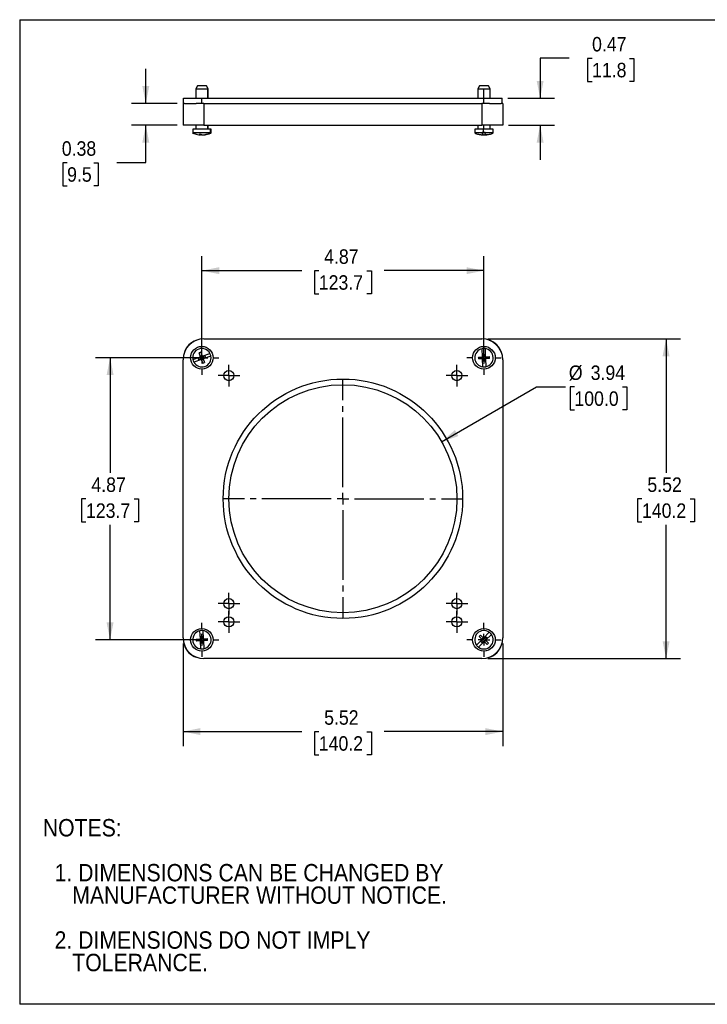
# Model space of a CAD drawing. Header units: inches. Extents: x 0 to 22, y 0 to 17.
# Tile 1 of 2: x 0 to 11.9, y 0 to 17. Entities that reach past the tile are written whole.
import ezdxf

# ---------------------------------------------------------------- set-up
doc = ezdxf.new("R2010")
doc.units = ezdxf.units.IN
doc.header["$LTSCALE"] = 2
doc.header["$MEASUREMENT"] = 0
doc.linetypes.add('SLD-Center', pattern=[0.75, 0.6, -0.05, 0.05, -0.05])
doc.linetypes.add('SLD-Solid', pattern=[0])
doc.layers.add('CENTER', color=40, linetype='SLD-Center')
doc.layers.add('SLD-DEFPOINTS', color=7, linetype='Continuous')
doc.layers.add('DIMENSIONS', color=140, linetype='SLD-Solid', lineweight=25)
doc.layers.add('TEXT', color=140, linetype='SLD-Solid', lineweight=25)
doc.styles.add('SLDTEXTSTYLE0', font='GOTHIC.TTF', dxfattribs={"width": 0.913})
doc.dimstyles.new('SLDDIMSTYLE0', dxfattribs={"dimtxt": 0.25, "dimasz": 0.3, "dimexe": 0, "dimexo": 0.0625, "dimgap": 0.0625, "dimtad": 0, "dimtih": 1, "dimtoh": 1, "dimrnd": 1e-09, "dimzin": 12, "dimdsep": 46, "dimtxsty": 'SLDTEXTSTYLE0', "dimsah": 1, "dimcen": 0, "dimadec": 0, "dimazin": 3, "dimtfac": 1, "dimtofl": 0, "dimtmove": 0, "dimatfit": 3, "dimfxl": 0, "dimfrac": 2, "dimtolj": 1, "dimtzin": 12, "dimarcsym": 0})
doc.dimstyles.new('SLDDIMSTYLE1', dxfattribs={"dimtxt": 0.25, "dimasz": 0.3, "dimexe": 0, "dimexo": 0.0625, "dimgap": 0.0625, "dimtad": 0, "dimtih": 1, "dimtoh": 1, "dimrnd": 1e-09, "dimzin": 12, "dimdsep": 46, "dimtxsty": 'SLDTEXTSTYLE0', "dimsah": 1, "dimcen": 0.09, "dimadec": 0, "dimazin": 3, "dimtfac": 1, "dimtofl": 0, "dimtmove": 0, "dimatfit": 3, "dimfxl": 0, "dimfrac": 2, "dimtolj": 1, "dimtzin": 12, "dimarcsym": 0})
doc.dimstyles.new('SLDDIMSTYLE2', dxfattribs={"dimtxt": 0.25, "dimasz": 0.3, "dimexe": 0, "dimexo": 0.0625, "dimgap": 0.0625, "dimtad": 0, "dimtih": 1, "dimtoh": 1, "dimrnd": 1e-09, "dimdsep": 46, "dimtxsty": 'SLDTEXTSTYLE0', "dimsah": 1, "dimcen": 0.09, "dimadec": 0, "dimazin": 2, "dimtfac": 1, "dimtmove": 0, "dimatfit": 0, "dimfxl": 0, "dimfrac": 2, "dimtolj": 1, "dimtzin": 12, "dimarcsym": 0})

# ---------------------------------------------------------------- blocks, each defined once
blk = doc.blocks.new('Block2')
at = {"color": 7, "linetype": 'SLD-Solid', "lineweight": 18}
for p, q in [((22, 17), (0, 17)), ((0, 0), (0, 17)), ((22, 0), (0, 0))]:
    blk.add_line(p, q, dxfattribs=at)
blk = doc.blocks.new('SW_NOTE_0_2')
at = {"layer": 'TEXT', "color": 0, "char_height": 0.3, "attachment_point": 1, "style": 'SLDTEXTSTYLE0'}
for s, insert in [('NOTES:', (0, 0.383)), ('  1. DIMENSIONS CAN BE CHANGED BY     ', (0, -0.393)), ('     MANUFACTURER WITHOUT NOTICE.', (0, -0.781)), ('  2. DIMENSIONS DO NOT IMPLY ', (0, -1.556)), ('     TOLERANCE.', (0, -1.944))]:
    blk.add_mtext(s, dxfattribs=dict(at, insert=insert))
blk = doc.blocks.new('_D')
at = {"layer": 'DIMENSIONS'}
for p, q in [((7.285, 9.713), (8.926, 10.66)), ((8.926, 10.66), (9.426, 10.66)), ((9.578, 10.66), (9.502, 10.66)), ((9.502, 10.66), (9.502, 10.263)), ((10.41, 10.66), (10.486, 10.66)), ((10.486, 10.66), (10.486, 10.263)), ((9.502, 10.263), (9.578, 10.263)), ((10.486, 10.263), (10.41, 10.263))]:
    blk.add_line(p, q, dxfattribs=at)
blk.add_solid([(7.285, 9.713), (7.575, 9.811), (7.515, 9.915)], dxfattribs=at)
at = {"layer": 'DIMENSIONS', "char_height": 0.25, "attachment_point": 1, "style": 'SLDTEXTSTYLE0'}
for s, insert in [('%%c', (9.482, 11.03)), ('3.94', (9.859, 11.03)), ('100.0', (9.578, 10.583))]:
    blk.add_mtext(s, dxfattribs=dict(at, insert=insert))
blk = doc.blocks.new('_D_1')
at = {"layer": 'DIMENSIONS'}
for p, q in [((8.081, 11.489), (11.411, 11.489)), ((11.161, 11.489), (11.161, 9.178)), ((10.745, 8.727), (10.669, 8.727)), ((10.669, 8.727), (10.669, 8.33)), ((11.577, 8.727), (11.653, 8.727)), ((11.653, 8.727), (11.653, 8.33)), ((10.669, 8.33), (10.745, 8.33)), ((11.161, 5.969), (11.161, 8.279)), ((11.653, 8.33), (11.577, 8.33)), ((8.081, 5.969), (11.411, 5.969))]:
    blk.add_line(p, q, dxfattribs=at)
for points in [[(11.161, 11.489), (11.101, 11.189), (11.221, 11.189)], [(11.161, 5.969), (11.221, 6.269), (11.101, 6.269)]]:
    blk.add_solid(points, dxfattribs=at)
at = {"layer": 'DIMENSIONS', "char_height": 0.25, "attachment_point": 1, "style": 'SLDTEXTSTYLE0'}
for s, insert in [('5.52', (10.838, 9.097)), ('140.2', (10.745, 8.649))]:
    blk.add_mtext(s, dxfattribs=dict(at, insert=insert))
blk = doc.blocks.new('_D_2')
at = {"layer": 'DIMENSIONS'}
for p, q in [((2.821, 6.229), (2.821, 4.459)), ((8.341, 6.229), (8.341, 4.459)), ((2.821, 4.709), (4.87, 4.709)), ((5.165, 4.707), (5.089, 4.707)), ((5.089, 4.707), (5.089, 4.31)), ((5.996, 4.707), (6.072, 4.707)), ((6.072, 4.707), (6.072, 4.31)), ((8.341, 4.709), (6.292, 4.709)), ((5.089, 4.31), (5.165, 4.31)), ((6.072, 4.31), (5.996, 4.31))]:
    blk.add_line(p, q, dxfattribs=at)
for points in [[(2.821, 4.709), (3.121, 4.649), (3.121, 4.769)], [(8.341, 4.709), (8.041, 4.769), (8.041, 4.649)]]:
    blk.add_solid(points, dxfattribs=at)
at = {"layer": 'DIMENSIONS', "char_height": 0.25, "attachment_point": 1, "style": 'SLDTEXTSTYLE0'}
for s, insert in [('5.52', (5.257, 5.077)), ('140.2', (5.165, 4.629))]:
    blk.add_mtext(s, dxfattribs=dict(at, insert=insert))
blk = doc.blocks.new('_D_3')
at = {"layer": 'DIMENSIONS'}
for p, q in [((3.046, 11.164), (1.311, 11.164)), ((1.561, 11.164), (1.561, 9.178)), ((1.145, 8.727), (1.069, 8.727)), ((1.069, 8.727), (1.069, 8.33)), ((1.976, 8.727), (2.053, 8.727)), ((2.053, 8.727), (2.053, 8.33)), ((1.069, 8.33), (1.145, 8.33)), ((1.561, 6.294), (1.561, 8.279)), ((2.053, 8.33), (1.976, 8.33)), ((3.046, 6.294), (1.311, 6.294))]:
    blk.add_line(p, q, dxfattribs=at)
for points in [[(1.561, 11.164), (1.501, 10.864), (1.621, 10.864)], [(1.561, 6.294), (1.621, 6.594), (1.501, 6.594)]]:
    blk.add_solid(points, dxfattribs=at)
at = {"layer": 'DIMENSIONS', "char_height": 0.25, "attachment_point": 1, "style": 'SLDTEXTSTYLE0'}
for s, insert in [('4.87', (1.238, 9.097)), ('123.7', (1.145, 8.649))]:
    blk.add_mtext(s, dxfattribs=dict(at, insert=insert))
blk = doc.blocks.new('_D_4')
at = {"layer": 'DIMENSIONS'}
for p, q in [((3.146, 11.264), (3.146, 12.917)), ((8.016, 11.264), (8.016, 12.917)), ((3.146, 12.667), (4.87, 12.667)), ((5.165, 12.665), (5.089, 12.665)), ((5.089, 12.665), (5.089, 12.268)), ((5.996, 12.665), (6.072, 12.665)), ((6.072, 12.665), (6.072, 12.268)), ((8.016, 12.667), (6.292, 12.667)), ((5.089, 12.268), (5.165, 12.268)), ((6.072, 12.268), (5.996, 12.268))]:
    blk.add_line(p, q, dxfattribs=at)
for points in [[(3.146, 12.667), (3.446, 12.607), (3.446, 12.727)], [(8.016, 12.667), (7.716, 12.727), (7.716, 12.607)]]:
    blk.add_solid(points, dxfattribs=at)
at = {"layer": 'DIMENSIONS', "char_height": 0.25, "attachment_point": 1, "style": 'SLDTEXTSTYLE0'}
for s, insert in [('4.87', (5.257, 13.035)), ('123.7', (5.165, 12.588))]:
    blk.add_mtext(s, dxfattribs=dict(at, insert=insert))
blk = doc.blocks.new('SW_CENTERMARKSYMBOL_0')
at = {"layer": 'CENTER', "color": 0}
for p, q in [((0, 0.2), (0, 2.0685)), ((-0.2, 0), (-2.0685, 0)), ((0, 0), (-0.1, 0)), ((0, 0), (0, 0.1)), ((0, 0), (0, -0.1)), ((0, 0), (0.1, 0)), ((0.2, 0), (2.0685, 0)), ((0, -0.2), (0, -2.0685))]:
    blk.add_line(p, q, dxfattribs=at)
blk = doc.blocks.new('SW_CENTERMARKSYMBOL_1')
at = {"layer": 'CENTER', "color": 0}
for p, q in [((0, 0.1), (0, 0.1875)), ((-0.1, 0), (-0.1875, 0)), ((0, 0), (-0.1, 0)), ((0, 0), (0, 0.1)), ((0, 0), (0, -0.1)), ((0, 0), (0.1, 0)), ((0.1, 0), (0.1875, 0)), ((0, -0.1), (0, -0.1875))]:
    blk.add_line(p, q, dxfattribs=at)
blk = doc.blocks.new('SW_CENTERMARKSYMBOL_2')
at = {"layer": 'CENTER', "color": 0}
for p, q in [((0, 0.1), (0, 0.1875)), ((-0.1, 0), (-0.1875, 0)), ((0, 0), (-0.1, 0)), ((0, 0), (0, 0.1)), ((0, 0), (0, -0.1)), ((0, 0), (0.1, 0)), ((0.1, 0), (0.1875, 0)), ((0, -0.1), (0, -0.1875))]:
    blk.add_line(p, q, dxfattribs=at)
blk = doc.blocks.new('SW_CENTERMARKSYMBOL_3')
at = {"layer": 'CENTER', "color": 0}
for p, q in [((0, 0.1), (0, 0.1875)), ((-0.1, 0), (-0.1875, 0)), ((0, 0), (-0.1, 0)), ((0, 0), (0, 0.1)), ((0, 0), (0, -0.1)), ((0, 0), (0.1, 0)), ((0.1, 0), (0.1875, 0)), ((0, -0.1), (0, -0.1875))]:
    blk.add_line(p, q, dxfattribs=at)
blk = doc.blocks.new('SW_CENTERMARKSYMBOL_4')
at = {"layer": 'CENTER', "color": 0}
for p, q in [((0, 0.1), (0, 0.1875)), ((-0.1, 0), (-0.1875, 0)), ((0, 0), (-0.1, 0)), ((0, 0), (0, 0.1)), ((0, 0), (0, -0.1)), ((0, 0), (0.1, 0)), ((0.1, 0), (0.1875, 0)), ((0, -0.1), (0, -0.1875))]:
    blk.add_line(p, q, dxfattribs=at)
blk = doc.blocks.new('SW_CENTERMARKSYMBOL_5')
at = {"layer": 'CENTER', "color": 0}
for p, q in [((0, 0.1), (0, 0.1875)), ((-0.1, 0), (-0.1875, 0)), ((0, 0), (-0.1, 0)), ((0, 0), (0, 0.1)), ((0, 0), (0, -0.1)), ((0, 0), (0.1, 0)), ((0.1, 0), (0.1875, 0)), ((0, -0.1), (0, -0.1875))]:
    blk.add_line(p, q, dxfattribs=at)
blk = doc.blocks.new('SW_CENTERMARKSYMBOL_6')
at = {"layer": 'CENTER', "color": 0}
for p, q in [((0, 0.2), (0, 0.295)), ((-0.2, 0), (-0.295, 0)), ((0, 0), (-0.1, 0)), ((0, 0), (0, 0.1)), ((0, 0), (0, -0.1)), ((0, 0), (0.1, 0)), ((0.2, 0), (0.295, 0)), ((0, -0.2), (0, -0.295))]:
    blk.add_line(p, q, dxfattribs=at)
blk = doc.blocks.new('SW_CENTERMARKSYMBOL_7')
at = {"layer": 'CENTER', "color": 0}
for p, q in [((0, 0.2), (0, 0.295)), ((-0.2, 0), (-0.295, 0)), ((0, 0), (-0.1, 0)), ((0, 0), (0, 0.1)), ((0, 0), (0, -0.1)), ((0, 0), (0.1, 0)), ((0.2, 0), (0.295, 0)), ((0, -0.2), (0, -0.295))]:
    blk.add_line(p, q, dxfattribs=at)
blk = doc.blocks.new('SW_CENTERMARKSYMBOL_8')
at = {"layer": 'CENTER', "color": 0}
for p, q in [((0, 0.2), (0, 0.295)), ((-0.2, 0), (-0.295, 0)), ((0, 0), (-0.1, 0)), ((0, 0), (0, 0.1)), ((0, 0), (0, -0.1)), ((0, 0), (0.1, 0)), ((0.2, 0), (0.295, 0)), ((0, -0.2), (0, -0.295))]:
    blk.add_line(p, q, dxfattribs=at)
blk = doc.blocks.new('SW_CENTERMARKSYMBOL_9')
at = {"layer": 'CENTER', "color": 0}
for p, q in [((0, 0.2), (0, 0.295)), ((-0.2, 0), (-0.295, 0)), ((0, 0), (-0.1, 0)), ((0, 0), (0, 0.1)), ((0, 0), (0, -0.1)), ((0, 0), (0.1, 0)), ((0.2, 0), (0.295, 0)), ((0, -0.2), (0, -0.295))]:
    blk.add_line(p, q, dxfattribs=at)
blk = doc.blocks.new('SW_CENTERMARKSYMBOL_10')
at = {"layer": 'CENTER', "color": 0}
for p, q in [((0, 0.1), (0, 0.1875)), ((-0.1, 0), (-0.1875, 0)), ((0, 0), (-0.1, 0)), ((0, 0), (0, 0.1)), ((0, 0), (0, -0.1)), ((0, 0), (0.1, 0)), ((0.1, 0), (0.1875, 0)), ((0, -0.1), (0, -0.1875))]:
    blk.add_line(p, q, dxfattribs=at)
blk = doc.blocks.new('_D_5')
at = {"layer": 'DIMENSIONS'}
for p, q in [((9.486, 16.334), (8.986, 16.334)), ((8.986, 16.334), (8.986, 15.644)), ((9.883, 16.332), (9.807, 16.332)), ((9.807, 16.332), (9.807, 15.935)), ((10.53, 16.332), (10.606, 16.332)), ((10.606, 16.332), (10.606, 15.935)), ((9.807, 15.935), (9.883, 15.935)), ((10.606, 15.935), (10.53, 15.935)), ((8.431, 15.644), (9.236, 15.644)), ((8.441, 15.179), (9.236, 15.179)), ((8.986, 15.179), (8.986, 14.579))]:
    blk.add_line(p, q, dxfattribs=at)
for points in [[(8.986, 15.644), (9.046, 15.944), (8.926, 15.944)], [(8.986, 15.179), (8.926, 14.879), (9.046, 14.879)]]:
    blk.add_solid(points, dxfattribs=at)
at = {"layer": 'DIMENSIONS', "char_height": 0.25, "attachment_point": 1, "style": 'SLDTEXTSTYLE0'}
for s, insert in [('0.47', (9.883, 16.702)), ('11.8', (9.883, 16.255))]:
    blk.add_mtext(s, dxfattribs=dict(at, insert=insert))
blk = doc.blocks.new('_D_6')
at = {"layer": 'DIMENSIONS'}
for p, q in [((2.178, 15.554), (2.178, 16.154)), ((2.721, 15.554), (1.928, 15.554)), ((2.721, 15.179), (1.928, 15.179)), ((2.178, 14.533), (2.178, 15.179)), ((0.819, 14.531), (0.743, 14.531)), ((0.743, 14.531), (0.743, 14.134)), ((1.281, 14.531), (1.357, 14.531)), ((1.357, 14.531), (1.357, 14.134)), ((1.678, 14.533), (2.178, 14.533)), ((0.743, 14.134), (0.819, 14.134)), ((1.357, 14.134), (1.281, 14.134))]:
    blk.add_line(p, q, dxfattribs=at)
for points in [[(2.178, 15.554), (2.238, 15.854), (2.118, 15.854)], [(2.178, 15.179), (2.118, 14.879), (2.238, 14.879)]]:
    blk.add_solid(points, dxfattribs=at)
at = {"layer": 'DIMENSIONS', "char_height": 0.25, "attachment_point": 1, "style": 'SLDTEXTSTYLE0'}
for s, insert in [('0.38', (0.727, 14.901)), ('9.5', (0.819, 14.453))]:
    blk.add_mtext(s, dxfattribs=dict(at, insert=insert))

msp = doc.modelspace()

# ---------------------------------------------------------------- linework, layer by layer
at = {"color": 7, "linetype": 'SLD-Solid'}
for p, q in [((0, 17), (0, 0)), ((0, 17), (22, 17)), ((22, 0), (0, 0))]:
    msp.add_line(p, q, dxfattribs=at)
for p, q in [((3.069, 15.859), (3.04, 15.809)), ((3.223, 15.859), (3.069, 15.859)), ((3.252, 15.809), (3.223, 15.859)), ((7.939, 15.859), (7.91, 15.809)), ((8.093, 15.859), (7.939, 15.859)), ((8.122, 15.809), (8.093, 15.859)), ((2.831, 15.554), (2.831, 15.644)), ((2.831, 15.644), (3.145, 15.644)), ((3.04, 15.809), (3.04, 15.644)), ((3.04, 15.809), (3.246, 15.809)), ((3.145, 15.554), (3.145, 15.644)), ((3.145, 15.644), (8.017, 15.644)), ((3.246, 15.809), (3.252, 15.809)), ((3.246, 15.644), (3.246, 15.809)), ((3.252, 15.644), (3.252, 15.809)), ((7.91, 15.809), (7.91, 15.644)), ((7.91, 15.809), (8.012, 15.809)), ((8.012, 15.809), (8.122, 15.809)), ((8.012, 15.644), (8.012, 15.809)), ((8.017, 15.554), (8.017, 15.644)), ((8.017, 15.644), (8.331, 15.644)), ((8.122, 15.644), (8.122, 15.809)), ((8.331, 15.554), (8.331, 15.644)), ((2.821, 15.554), (2.821, 15.179)), ((2.846, 15.554), (2.821, 15.554)), ((2.846, 15.554), (3.049, 15.554)), ((3.181, 15.554), (3.049, 15.554)), ((3.181, 15.554), (3.181, 15.179)), ((3.181, 15.554), (7.981, 15.554)), ((7.981, 15.554), (7.981, 15.179)), ((8.112, 15.554), (7.981, 15.554)), ((8.112, 15.554), (8.316, 15.554)), ((8.341, 15.554), (8.316, 15.554)), ((8.341, 15.554), (8.341, 15.179)), ((3.181, 15.179), (2.821, 15.179)), ((3.04, 15.179), (3.04, 15.109)), ((3.181, 15.179), (7.981, 15.179)), ((3.246, 15.109), (3.246, 15.179)), ((3.252, 15.109), (3.252, 15.179)), ((7.91, 15.179), (7.91, 15.109)), ((8.341, 15.179), (7.981, 15.179)), ((8.012, 15.109), (8.012, 15.179)), ((8.122, 15.109), (8.122, 15.179)), ((2.987, 15.109), (2.987, 15.044)), ((3.296, 15.109), (2.987, 15.109)), ((3.286, 15.044), (2.987, 15.044)), ((3.122, 15.022), (3.122, 15.012)), ((3.123, 15.013), (3.122, 15.012)), ((3.139, 15.012), (3.123, 15.013)), ((3.139, 15.012), (3.139, 15.016)), ((3.169, 15.013), (3.169, 15.012)), ((3.169, 15.013), (3.169, 15.012)), ((3.286, 15.059), (3.296, 15.059)), ((3.286, 15.044), (3.286, 15.059)), ((3.296, 15.059), (3.296, 15.109)), ((3.305, 15.109), (3.296, 15.109)), ((3.296, 15.059), (3.302, 15.059)), ((3.302, 15.059), (3.302, 15.044)), ((3.305, 15.044), (3.302, 15.044)), ((3.305, 15.044), (3.305, 15.109)), ((7.857, 15.109), (7.857, 15.044)), ((8.01, 15.109), (7.857, 15.109)), ((7.985, 15.044), (7.857, 15.044)), ((7.981, 15.012), (7.987, 15.012)), ((7.985, 15.059), (8.01, 15.059)), ((7.985, 15.044), (7.985, 15.059)), ((7.987, 15.012), (7.987, 15.012)), ((7.99, 15.012), (7.99, 15.059)), ((7.991, 15.059), (7.991, 15.012)), ((7.997, 15.059), (7.997, 15.044)), ((8.035, 15.044), (7.997, 15.044)), ((8.01, 15.059), (8.01, 15.109)), ((8.175, 15.109), (8.01, 15.109)), ((8.01, 15.059), (8.035, 15.059)), ((8.022, 15.012), (8.016, 15.012)), ((8.022, 15.012), (8.022, 15.013)), ((8.035, 15.059), (8.035, 15.044)), ((8.175, 15.044), (8.035, 15.044)), ((8.041, 15.012), (8.041, 15.012)), ((8.045, 15.012), (8.045, 15.012)), ((8.175, 15.044), (8.175, 15.109)), ((3.181, 11.489), (7.981, 11.489)), ((3.122, 11.182), (3.099, 11.248)), ((3.129, 11.259), (3.153, 11.192)), ((3.153, 11.192), (3.286, 11.239)), ((7.99, 11.179), (7.985, 11.319)), ((7.997, 11.222), (8.029, 11.224)), ((7.999, 11.179), (7.997, 11.222)), ((8.029, 11.224), (8.031, 11.18)), ((8.035, 11.321), (8.04, 11.18)), ((2.821, 6.329), (2.821, 11.129)), ((2.989, 11.135), (3.122, 11.182)), ((3.139, 11.135), (3.006, 11.088)), ((3.084, 11.159), (3.125, 11.173)), ((3.095, 11.129), (3.084, 11.159)), ((3.136, 11.143), (3.095, 11.129)), ((3.11, 11.168), (3.12, 11.138)), ((3.15, 11.2), (3.12, 11.189)), ((3.125, 11.173), (3.122, 11.182)), ((3.139, 11.135), (3.136, 11.143)), ((3.162, 11.068), (3.139, 11.135)), ((3.141, 11.128), (3.171, 11.138)), ((3.153, 11.192), (3.155, 11.184)), ((3.155, 11.184), (3.197, 11.198)), ((3.207, 11.168), (3.166, 11.154)), ((3.166, 11.154), (3.169, 11.145)), ((3.302, 11.192), (3.169, 11.145)), ((3.169, 11.145), (3.192, 11.079)), ((3.182, 11.159), (3.171, 11.189)), ((3.197, 11.198), (3.207, 11.168)), ((7.92, 11.176), (7.99, 11.179)), ((7.991, 11.147), (7.921, 11.144)), ((7.983, 11.178), (7.984, 11.146)), ((7.99, 11.179), (7.999, 11.179)), ((7.997, 11.006), (7.991, 11.147)), ((8, 11.147), (7.991, 11.147)), ((8.03, 11.197), (7.998, 11.195)), ((8.002, 11.103), (8, 11.147)), ((8.001, 11.13), (8.033, 11.132)), ((8.034, 11.105), (8.002, 11.103)), ((8.031, 11.18), (8.04, 11.18)), ((8.041, 11.149), (8.032, 11.148)), ((8.032, 11.148), (8.034, 11.105)), ((8.04, 11.18), (8.111, 11.183)), ((8.112, 11.151), (8.041, 11.149)), ((8.041, 11.149), (8.047, 11.008)), ((8.049, 11.149), (8.048, 11.181)), ((8.341, 11.129), (8.341, 6.329)), ((3.049, 6.304), (3.12, 6.308)), ((3.12, 6.308), (3.111, 6.449)), ((3.112, 6.308), (3.114, 6.276)), ((3.12, 6.308), (3.129, 6.309)), ((3.126, 6.352), (3.158, 6.354)), ((3.129, 6.309), (3.126, 6.352)), ((3.16, 6.327), (3.128, 6.325)), ((3.158, 6.354), (3.161, 6.31)), ((3.161, 6.452), (3.17, 6.311)), ((3.161, 6.31), (3.17, 6.311)), ((3.17, 6.311), (3.24, 6.315)), ((3.179, 6.28), (3.177, 6.311)), ((7.888, 6.199), (7.987, 6.3)), ((7.987, 6.3), (7.936, 6.349)), ((7.959, 6.372), (8.009, 6.322)), ((7.963, 6.262), (7.993, 6.293)), ((8.004, 6.328), (7.981, 6.305)), ((7.993, 6.293), (7.987, 6.3)), ((8.009, 6.322), (8.108, 6.423)), ((8.009, 6.322), (8.015, 6.316)), ((8.015, 6.316), (8.046, 6.347)), ((8.05, 6.305), (8.027, 6.328)), ((8.069, 6.325), (8.038, 6.294)), ((8.038, 6.294), (8.045, 6.287)), ((8.144, 6.388), (8.045, 6.287)), ((8.046, 6.347), (8.069, 6.325)), ((3.122, 6.276), (3.051, 6.272)), ((3.131, 6.277), (3.122, 6.276)), ((3.13, 6.135), (3.122, 6.276)), ((3.133, 6.233), (3.131, 6.277)), ((3.132, 6.26), (3.164, 6.262)), ((3.165, 6.235), (3.133, 6.233)), ((3.163, 6.279), (3.165, 6.235)), ((3.172, 6.279), (3.163, 6.279)), ((3.242, 6.283), (3.172, 6.279)), ((3.172, 6.279), (3.18, 6.138)), ((8.022, 6.265), (7.923, 6.164)), ((7.985, 6.24), (7.963, 6.262)), ((7.981, 6.282), (8.004, 6.259)), ((8.016, 6.271), (7.985, 6.24)), ((8.022, 6.265), (8.016, 6.271)), ((8.073, 6.215), (8.022, 6.265)), ((8.028, 6.259), (8.05, 6.282)), ((8.045, 6.287), (8.095, 6.238)), ((7.981, 5.969), (3.181, 5.969))]:
    msp.add_line(p, q)
at = {"flags": 128}
for points in [[(7.987, 15.012), (7.98, 15.012), (7.978, 15.013)], [(8.065, 15.014), (8.057, 15.013), (8.045, 15.012)]]:
    msp.add_lwpolyline(points, dxfattribs=at)
for centre, radius in [((3.146, 11.164), 0.195), ((8.016, 11.164), 0.195), ((3.612, 10.855), 0.0875), ((7.549, 10.855), 0.0875), ((5.581, 8.729), 2.067), ((5.581, 8.729), 1.969), ((3.612, 6.918), 0.0875), ((7.549, 6.918), 0.0875), ((3.612, 6.603), 0.0875), ((7.549, 6.603), 0.0875), ((3.146, 6.294), 0.195), ((8.016, 6.294), 0.195)]:
    msp.add_circle(centre, radius)
for centre, radius, start, end in [((3.146, 15.41), 0.4, 246.5498, 259.0711), ((3.137, 15.368), 0.356, 259.0679, 267.5593), ((3.114, 15.453), 0.431, 267.9913, 272.0087), ((3.134, 15.067), 0.0569, 232.0373, 258.1081), ((3.164, 15.067), 0.0569, 232.0373, 258.1081), ((3.13, 15.059), 0.0481, 280.8582, 289.328), ((3.137, 15.37), 0.359, 272.4795, 294.4688), ((3.153, 15.37), 0.359, 272.4795, 294.4688), ((3.146, 15.41), 0.4, 280.9289, 293.4502), ((8.016, 15.41), 0.4, 246.5498, 256.1131), ((8.016, 15.41), 0.4, 256.1131, 264.9648), ((8.015, 15.41), 0.399, 256.1393, 266.407), ((7.92, 15.023), 0.000499, 204.2237, 308.1681), ((8.085, 15.044), 0.101, 180.4483, 198.9143), ((7.896, 15.044), 0.101, 341.0857, 359.5517), ((8.027, 15.216), 0.206, 260.2776, 264.9638), ((7.998, 15.211), 0.199, 273.3029, 281.8281), ((8.004, 15.216), 0.206, 275.0362, 279.7224), ((8.135, 15.044), 0.101, 180.4483, 198.9143), ((8.015, 15.41), 0.399, 273.593, 283.8607), ((8.016, 15.41), 0.399, 273.593, 283.8607), ((8.016, 15.41), 0.4, 275.0352, 283.8869), ((8.111, 15.024), 0.00176, 238.8237, 273.3204), ((8.016, 15.41), 0.4, 283.8869, 293.4502), ((3.181, 11.129), 0.36, 90, 180), ((3.145, 11.165), 0.314, 107.7025, 162.2975), ((7.981, 11.129), 0.36, 0, 90), ((8.017, 11.165), 0.314, 17.7025, 72.2975), ((3.146, 11.164), 0.159, 28.3171, 190.2244), ((3.274, 10.798), 0.484, 107.3746, 111.1669), ((3.146, 11.164), 0.159, 19.2708, 28.3171), ((8.016, 11.164), 0.159, 101.2576, 263.165), ((8.016, 11.164), 0.159, 92.2113, 101.2576), ((8.016, 11.164), 0.159, 83.165, 92.2113), ((8.016, 11.164), 0.159, 281.2576, 83.165), ((3.146, 11.164), 0.159, 190.2244, 208.3171), ((3.146, 11.164), 0.159, 208.3171, 10.2244), ((3.018, 11.53), 0.484, 287.3746, 291.1669), ((3.146, 11.164), 0.159, 10.2244, 19.2708), ((8.403, 11.179), 0.484, 180.3152, 184.1074), ((7.628, 11.149), 0.484, 0.3152, 4.1074), ((8.016, 11.164), 0.159, 263.165, 281.2576), ((3.181, 6.329), 0.36, 180, 270), ((3.146, 6.294), 0.159, 102.534, 264.4414), ((3.533, 6.317), 0.484, 181.5915, 185.3838), ((3.146, 6.294), 0.159, 93.4877, 102.534), ((3.146, 6.294), 0.159, 84.4414, 93.4877), ((3.146, 6.294), 0.159, 282.534, 84.4414), ((2.759, 6.27), 0.484, 1.5915, 5.3838), ((8.016, 6.294), 0.159, 54.5187, 216.4261), ((8.016, 6.294), 0.159, 234.5187, 36.4261), ((8.292, 6.022), 0.484, 133.5763, 137.3686), ((7.981, 6.329), 0.36, 270, 0), ((8.016, 6.294), 0.159, 45.4724, 54.5187), ((8.016, 6.294), 0.159, 36.4261, 45.4724), ((3.145, 6.293), 0.314, 197.7025, 252.2975), ((3.146, 6.294), 0.159, 264.4414, 282.534), ((8.016, 6.294), 0.159, 216.4261, 234.5187), ((7.739, 6.565), 0.484, 313.5763, 317.3686), ((8.017, 6.293), 0.314, 287.7025, 342.2975)]:
    msp.add_arc(centre, radius, start, end)

# ---------------------------------------------------------------- block references
at = {"layer": 'CENTER'}
for name, p in [('SW_CENTERMARKSYMBOL_9', (3.146, 11.164)), ('SW_CENTERMARKSYMBOL_6', (8.016, 11.164)), ('SW_CENTERMARKSYMBOL_2', (3.612, 10.855)), ('SW_CENTERMARKSYMBOL_1', (7.549, 10.855)), ('SW_CENTERMARKSYMBOL_0', (5.581, 8.729)), ('SW_CENTERMARKSYMBOL_3', (3.612, 6.918)), ('SW_CENTERMARKSYMBOL_4', (7.549, 6.918)), ('SW_CENTERMARKSYMBOL_5', (3.612, 6.603)), ('SW_CENTERMARKSYMBOL_10', (7.549, 6.603)), ('SW_CENTERMARKSYMBOL_8', (3.146, 6.294)), ('SW_CENTERMARKSYMBOL_7', (8.016, 6.294))]:
    msp.add_blockref(name, p, dxfattribs=at)
at = {"layer": 'SLD-DEFPOINTS'}
msp.add_blockref('Block2', (0, 0), dxfattribs=at)
at = {"layer": 'TEXT'}
msp.add_blockref('SW_NOTE_0_2', (0.399, 2.816), dxfattribs=at)

# ---------------------------------------------------------------- dimensions: what is measured, and where the dimension line sits
at = {"layer": 'DIMENSIONS'}
for base, p1, p2, dimstyle, picture, middle in [((8.986113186, 15.178549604), (8.330665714, 15.643549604), (8.340665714, 15.178549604), 'SLDDIMSTYLE2', '_D_5', (8.986113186, 16.33403182)), ((2.178062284, 15.178549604), (2.820665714, 15.553549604), (2.820665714, 15.178549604), 'SLDDIMSTYLE2', '_D_6', (2.178062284, 14.532832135)), ((11.161, 5.969), (7.981, 11.489), (7.981, 5.969), 'SLDDIMSTYLE1', '_D_1', (11.161, 8.729)), ((1.561, 6.294), (3.146, 11.164), (3.146, 6.294), 'SLDDIMSTYLE1', '_D_3', (1.561, 8.729))]:
    dim = msp.add_linear_dim(base=base, p1=p1, p2=p2, angle=90, dimstyle=dimstyle, dxfattribs=at)
    dim.commit()
    dim.dimension.update_dxf_attribs({"geometry": picture, "text_midpoint": middle, "dimtype": 160})
for base, p1, p2, picture, middle in [((8.016, 12.667), (3.146, 11.164), (8.016, 11.164), '_D_4', (5.581, 12.667)), ((2.821, 4.709), (8.341, 6.329), (2.821, 6.329), '_D_2', (5.581, 4.709))]:
    dim = msp.add_linear_dim(base=base, p1=p1, p2=p2, dimstyle='SLDDIMSTYLE1', dxfattribs=at)
    dim.commit()
    dim.dimension.update_dxf_attribs({"geometry": picture, "text_midpoint": middle, "dimtype": 160})
dim = msp.add_diameter_dim_2p(p1=(3.876, 7.744), p2=(7.285, 9.713), dimstyle='SLDDIMSTYLE0', dxfattribs=at)
dim.commit()
dim.dimension.update_dxf_attribs({"geometry": '_D', "text_midpoint": (9.994, 10.66), "dimtype": 163})

doc.saveas('drawing.dxf')
